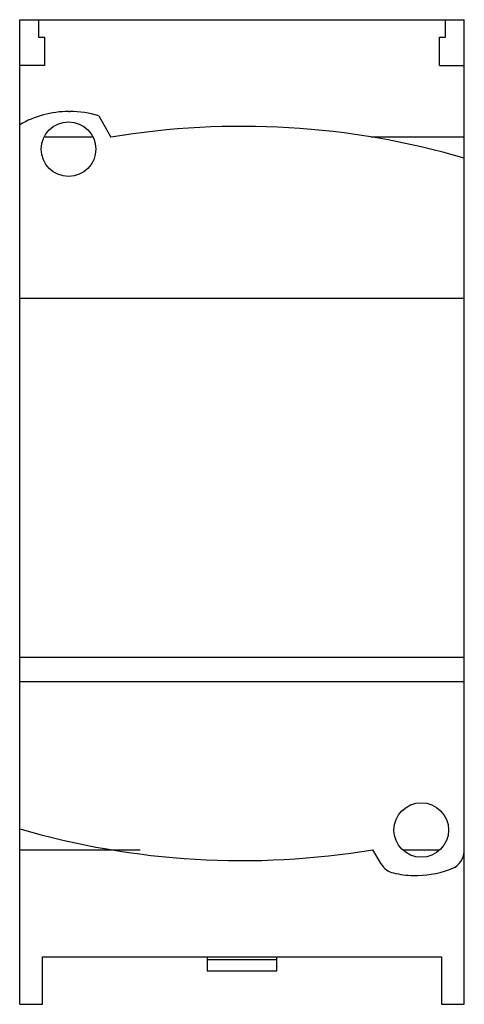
# Model space of a CAD drawing. Header units: millimetres. Extents: x 18.8 to 63.6, y 7.7 to 106.9.
import ezdxf

# ---------------------------------------------------------------- set-up
doc = ezdxf.new("R2010")
doc.units = ezdxf.units.MM
doc.header["$LTSCALE"] = 7.496213
doc.layers.get('0').update_dxf_attribs({"linetype": 'CONTINUOUS'})

msp = doc.modelspace()

# ---------------------------------------------------------------- linework, layer by layer
at = {"color": 7, "linetype": 'Continuous'}
for p, q in [((18.819, 7.671), (18.819, 106.905)), ((18.819, 106.905), (63.619, 106.905)), ((20.703, 106.905), (20.703, 105.14)), ((61.736, 105.14), (61.736, 106.905)), ((63.619, 7.671), (63.619, 106.905)), ((20.703, 105.14), (21.319, 105.14)), ((21.319, 105.14), (21.319, 102.273)), ((61.119, 102.273), (61.119, 105.14)), ((61.119, 105.14), (61.736, 105.14)), ((21.319, 102.273), (18.819, 102.273)), ((61.119, 102.273), (63.619, 102.273)), ((23.774, 97.656), (23.865, 97.656)), ((26.779, 97.208), (28.019, 95.06)), ((26.106, 95.056), (21.373, 95.056)), ((63.619, 95.056), (54.225, 95.056)), ((18.819, 78.856), (63.619, 78.856)), ((18.819, 42.656), (63.619, 42.656)), ((18.819, 40.205), (63.619, 40.205)), ((18.819, 23.256), (30.942, 23.256)), ((55.238, 21.817), (54.411, 23.25)), ((57.417, 23.256), (61.143, 23.256)), ((58.487, 20.656), (58.951, 20.656)), ((21.119, 12.456), (61.319, 12.456)), ((21.119, 7.671), (21.119, 12.456)), ((37.719, 12.456), (37.719, 11.056)), ((37.719, 12.194), (44.719, 12.194)), ((44.719, 11.056), (44.719, 12.456)), ((61.319, 12.456), (61.319, 7.671)), ((37.719, 11.056), (44.719, 11.056)), ((18.819, 7.671), (21.119, 7.671)), ((61.319, 7.671), (63.619, 7.671))]:
    msp.add_line(p, q, dxfattribs=at)
for centre in [(23.739, 93.857), (59.283, 25.236)]:
    msp.add_circle(centre, 2.75, dxfattribs=at)
for centre, radius, start, end in [((23.819, 87.656), 10, 90.26093, 120), ((23.819, 87.656), 10, 72.78535, 89.73907), ((41.219, 16.157), 80, 73.7401, 99.49769), ((41.219, 102.156), 80.001, 253.73968, 279.4909), ((61.611, 23.205), 2.013, 294.88262, 355.80263), ((56.918, 22.808), 1.95, 210.52487, 256.84912), ((58.719, 30.653), 9.999, 257.02644, 268.6685), ((58.719, 30.653), 9.999, 271.3315, 291.95884)]:
    msp.add_arc(centre, radius, start, end, dxfattribs=at)

doc.saveas('drawing.dxf')
